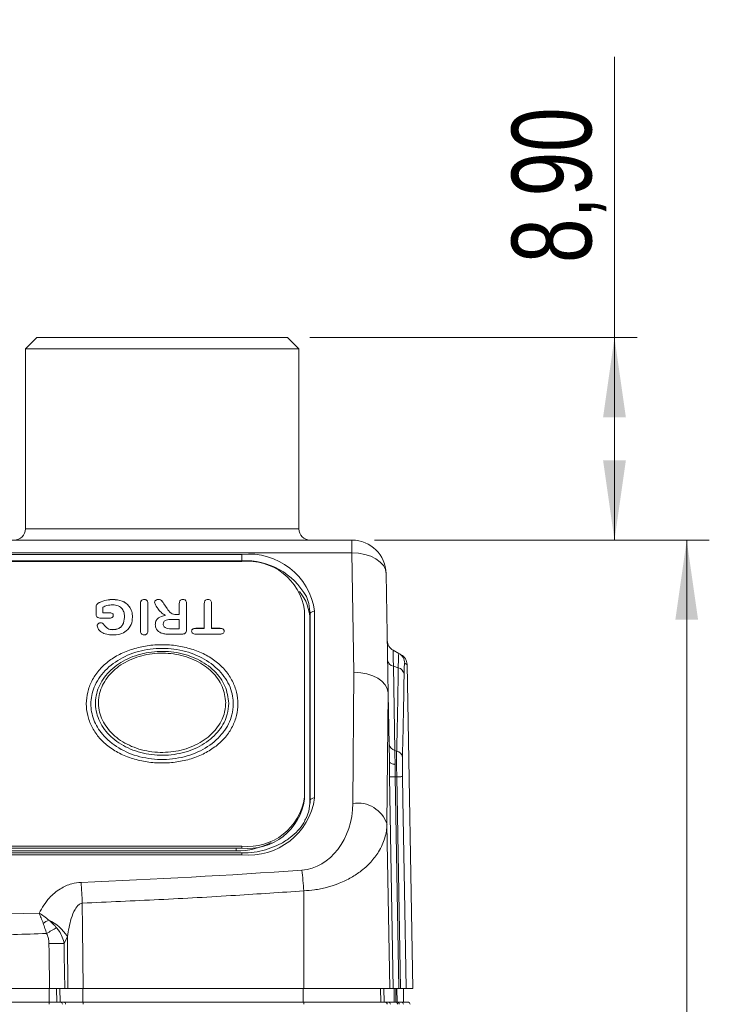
# Model space of a CAD drawing. Header units: millimetres. Extents: x 5 to 415, y 5 to 292.
# Tile 6 of 31: x 90 to 120, y 128 to 171. Entities that reach past the tile are written whole.
import ezdxf

# ---------------------------------------------------------------- set-up
doc = ezdxf.new("R2010")
doc.units = ezdxf.units.MM
doc.styles.add('SLDTEXTSTYLE0', font='TXT', dxfattribs={"width": 0.75})
doc.dimstyles.new('SLDDIMSTYLE0', dxfattribs={"dimtxt": 3.5, "dimasz": 3.5, "dimexe": 0, "dimexo": 0.0625, "dimgap": 0.875, "dimtad": 1, "dimrnd": 1e-09, "dimzin": 12, "dimdsep": 46, "dimtxsty": 'SLDTEXTSTYLE0', "dimsah": 1, "dimcen": 0.09, "dimadec": 0, "dimazin": 3, "dimtfac": 1, "dimtofl": 0, "dimtmove": 0, "dimatfit": 3, "dimfxl": 1, "dimfrac": 2, "dimtolj": 1, "dimtzin": 12, "dimarcsym": 0})
doc.dimstyles.new('SLDDIMSTYLE1', dxfattribs={"dimtxt": 3.5, "dimasz": 3.5, "dimexe": 0, "dimexo": 0.0625, "dimgap": 0.875, "dimtad": 1, "dimdec": 1, "dimrnd": 1e-09, "dimzin": 12, "dimdsep": 46, "dimtxsty": 'SLDTEXTSTYLE0', "dimsah": 1, "dimcen": 0.09, "dimadec": 0, "dimazin": 3, "dimtfac": 1, "dimtofl": 0, "dimtmove": 0, "dimatfit": 3, "dimfxl": 1, "dimfrac": 2, "dimtolj": 1, "dimtzin": 12, "dimarcsym": 0})

# ---------------------------------------------------------------- blocks, each defined once
blk = doc.blocks.new('_D_4')
at = {"color": 7, "linetype": 'Continuous', "lineweight": 0}
for p, q in [((116.205, 157.494), (116.205, 169.823)), ((102.838, 157.494), (117.195, 157.494)), ((116.205, 148.594), (116.205, 157.494)), ((105.67, 148.594), (117.195, 148.594))]:
    blk.add_line(p, q, dxfattribs=at)
for points in [[(116.205, 157.494), (115.705, 153.994), (116.705, 153.994)], [(116.205, 148.594), (116.705, 152.094), (115.705, 152.094)]]:
    blk.add_solid(points, dxfattribs=at)
at = {"color": 7, "linetype": 'Continuous', "lineweight": 0, "insert": (111.693, 160.772), "char_height": 3.5, "attachment_point": 1, "rotation": 90, "style": 'SLDTEXTSTYLE0'}
blk.add_mtext('8,90', dxfattribs=at)
blk = doc.blocks.new('_D_5')
at = {"color": 7, "linetype": 'Continuous', "lineweight": 0}
for p, q in [((105.67, 148.594), (120.367, 148.594)), ((119.376, 148.594), (119.376, 57.644)), ((107.651, 57.644), (120.367, 57.644))]:
    blk.add_line(p, q, dxfattribs=at)
for points in [[(119.376, 148.594), (118.876, 145.094), (119.876, 145.094)], [(119.376, 57.644), (119.876, 61.144), (118.876, 61.144)]]:
    blk.add_solid(points, dxfattribs=at)
at = {"color": 7, "linetype": 'Continuous', "lineweight": 0, "insert": (114.865, 100.533), "char_height": 3.5, "attachment_point": 1, "rotation": 90, "style": 'SLDTEXTSTYLE0'}
blk.add_mtext('91', dxfattribs=at)

msp = doc.modelspace()

# ---------------------------------------------------------------- linework, layer by layer
at = {"color": 7, "linetype": 'Continuous', "lineweight": 15}
for p, q in [((90.847, 157.494), (90.347, 156.994)), ((90.847, 157.494), (101.847, 157.494)), ((102.347, 156.994), (101.847, 157.494)), ((90.347, 156.994), (90.347, 149.094)), ((102.347, 156.994), (90.347, 156.994)), ((102.347, 149.094), (102.347, 156.994)), ((67.715, 148.594), (104.679, 148.594)), ((104.679, 148.594), (104.679, 148.031)), ((104.679, 148.031), (56.015, 148.031)), ((60.847, 147.966), (99.847, 147.966)), ((99.847, 147.687), (99.847, 147.966)), ((104.771, 142.787), (104.679, 148.031)), ((99.847, 147.687), (60.847, 147.687)), ((60.847, 147.649), (99.847, 147.649)), ((106.179, 147.12), (106.271, 141.846)), ((93.588, 145.849), (93.588, 145.846)), ((94.189, 145.989), (94.189, 145.987)), ((95.397, 144.613), (95.397, 145.803)), ((95.561, 145.989), (95.561, 145.987)), ((95.722, 145.803), (95.722, 144.613)), ((96.184, 145.989), (96.184, 145.987)), ((96.428, 145.797), (96.566, 145.595)), ((96.428, 145.797), (96.428, 145.794)), ((96.428, 145.794), (96.566, 145.592)), ((97.097, 145.325), (97.097, 145.805)), ((97.259, 145.989), (97.259, 145.987)), ((97.422, 145.804), (97.422, 144.652)), ((98.197, 144.72), (98.197, 145.805)), ((98.359, 145.989), (98.359, 145.987)), ((98.522, 145.805), (98.522, 144.72)), ((93.447, 145.352), (93.447, 145.641)), ((93.747, 145.648), (93.747, 145.403)), ((93.747, 145.403), (94.012, 145.403)), ((93.747, 145.403), (93.747, 145.401)), ((93.747, 145.401), (94.012, 145.401)), ((94.012, 145.403), (94.012, 145.401)), ((96.566, 145.595), (96.566, 145.592)), ((102.597, 145.501), (102.597, 137.3)), ((103.044, 145.47), (103.044, 137.269)), ((93.653, 144.962), (93.653, 144.96)), ((94.056, 145.169), (93.675, 145.169)), ((94.697, 145.2), (94.697, 145.198)), ((96.481, 145.29), (96.481, 145.287)), ((97.097, 145.11), (96.785, 145.11)), ((96.975, 145.325), (97.097, 145.325)), ((96.975, 145.325), (96.975, 145.323)), ((96.975, 145.323), (97.097, 145.323)), ((97.097, 145.325), (97.097, 145.323)), ((97.097, 144.7), (97.097, 145.11)), ((102.837, 145.095), (102.844, 145.347)), ((102.837, 136.986), (102.837, 145.095)), ((102.844, 137.146), (102.844, 145.347)), ((93.776, 144.903), (93.776, 144.9)), ((94.19, 144.661), (94.19, 144.659)), ((96.397, 144.903), (96.397, 144.901)), ((96.535, 144.723), (96.535, 144.72)), ((96.775, 144.7), (97.097, 144.7)), ((96.775, 144.7), (96.775, 144.698)), ((96.775, 144.698), (97.097, 144.698)), ((97.097, 144.7), (97.097, 144.698)), ((97.822, 144.72), (98.197, 144.72)), ((97.822, 144.72), (97.822, 144.717)), ((97.822, 144.717), (98.197, 144.717)), ((98.197, 144.72), (98.197, 144.717)), ((98.522, 144.72), (98.898, 144.72)), ((98.522, 144.72), (98.522, 144.717)), ((98.522, 144.717), (98.898, 144.717)), ((98.898, 144.72), (98.898, 144.717)), ((97.213, 144.466), (96.658, 144.466)), ((98.898, 144.466), (97.822, 144.466)), ((106.739, 143.615), (106.488, 143.754)), ((106.739, 143.615), (106.841, 143.558)), ((104.72, 137.026), (104.771, 142.787)), ((106.5, 143.057), (106.565, 139.356)), ((106.715, 142.984), (106.5, 143.057)), ((107.347, 128.894), (107.099, 143.136)), ((106.27, 141.888), (106.219, 136.115)), ((106.271, 141.846), (106.323, 138.886)), ((106.644, 139.329), (106.565, 139.356)), ((106.324, 138.832), (106.324, 138.857)), ((106.494, 128.894), (106.332, 138.193)), ((106.647, 138.198), (106.582, 138.197)), ((106.582, 138.197), (106.744, 128.894)), ((106.81, 128.894), (106.647, 138.198)), ((102.597, 137.3), (102.597, 137.207)), ((106.219, 136.115), (106.345, 128.894)), ((99.847, 135.152), (60.847, 135.152)), ((60.847, 135.059), (99.847, 135.059)), ((99.847, 135.059), (99.847, 135.152)), ((99.847, 134.848), (60.847, 134.848)), ((99.847, 134.772), (60.847, 134.772)), ((61.097, 134.942), (99.597, 134.942)), ((102.565, 133.184), (102.57, 128.894)), ((92.189, 131.178), (92.051, 130.865)), ((69.294, 128.894), (91.4, 128.894)), ((91.389, 128.894), (91.389, 128.294)), ((91.715, 128.894), (91.724, 128.294)), ((91.857, 128.894), (91.866, 128.294)), ((92.071, 128.894), (92.212, 128.894)), ((92.867, 128.894), (92.867, 128.294)), ((92.88, 128.894), (102.57, 128.894)), ((102.547, 128.894), (102.547, 128.294)), ((102.57, 128.894), (106.345, 128.894)), ((105.935, 128.894), (105.945, 128.294)), ((106.078, 128.894), (106.089, 128.294)), ((106.345, 128.894), (106.494, 128.894)), ((106.744, 128.894), (106.494, 128.894)), ((106.533, 128.894), (106.538, 128.294)), ((106.605, 128.894), (106.61, 128.294)), ((106.649, 128.894), (106.66, 128.294)), ((106.81, 128.894), (106.744, 128.894)), ((106.947, 128.294), (106.937, 128.894)), ((107.059, 128.894), (107.347, 128.894)), ((69.3, 128.294), (91.394, 128.294)), ((91.884, 128.294), (91.394, 128.294)), ((92.026, 128.294), (91.884, 128.294)), ((92.873, 128.294), (92.026, 128.294)), ((102.558, 128.294), (92.873, 128.294)), ((106.13, 128.294), (102.558, 128.294)), ((106.273, 128.294), (106.13, 128.294)), ((106.631, 128.294), (106.273, 128.294)), ((106.702, 128.294), (106.631, 128.294)), ((106.844, 128.294), (106.702, 128.294)), ((107.132, 128.294), (106.844, 128.294))]:
    msp.add_line(p, q, dxfattribs=at)
at = {"color": 8, "linetype": 'Continuous', "lineweight": 15}
for p, q in [((90.347, 149.094), (102.347, 149.094)), ((99.847, 147.649), (99.847, 147.687)), ((102.841, 137.044), (102.844, 137.146)), ((99.597, 134.942), (99.597, 135.059)), ((99.847, 134.772), (99.847, 134.848))]:
    msp.add_line(p, q, dxfattribs=at)
at = {"color": 7, "linetype": 'Continuous', "lineweight": 15, "flags": 128}
for points in [[(106.179, 147.12), (106.148, 147.301), (106.06, 147.474), (105.921, 147.633), (105.734, 147.771), (105.508, 147.884), (105.25, 147.966), (104.97, 148.016), (104.679, 148.031)], [(102.844, 145.347), (102.786, 145.804), (102.679, 146.112)], [(102.844, 145.347), (102.848, 145.371), (102.86, 145.394), (102.879, 145.415), (102.904, 145.434), (102.934, 145.449), (102.968, 145.46), (103.005, 145.467), (103.044, 145.47)], [(106.647, 138.198), (106.699, 138.199), (106.746, 138.2), (106.788, 138.201), (106.823, 138.201), (106.853, 138.202), (106.875, 138.202), (106.889, 138.202), (106.897, 138.202)], [(106.897, 138.202), (106.914, 137.203), (106.984, 133.203), (107.059, 128.894)], [(102.669, 136.358), (102.786, 136.69), (102.844, 137.146)], [(102.844, 137.146), (102.848, 137.17), (102.86, 137.193), (102.879, 137.215), (102.904, 137.233), (102.934, 137.248), (102.968, 137.26), (103.005, 137.267), (103.044, 137.269)], [(92.841, 132.646), (92.852, 131.559), (92.88, 128.894)], [(92.212, 128.894), (92.19, 131.022), (92.189, 131.178)], [(91.4, 128.894), (91.384, 130.494), (91.38, 130.865)], [(92.051, 130.865), (92.056, 130.363), (92.071, 128.894)], [(106.68, 128.199), (106.679, 128.218), (106.676, 128.236), (106.671, 128.252), (106.665, 128.266), (106.657, 128.278), (106.649, 128.287), (106.64, 128.292), (106.631, 128.294)], [(106.752, 128.199), (106.751, 128.218), (106.748, 128.236), (106.743, 128.252), (106.737, 128.266), (106.729, 128.278), (106.721, 128.287), (106.712, 128.292), (106.702, 128.294)]]:
    msp.add_lwpolyline(points, dxfattribs=at)
at = {"color": 7, "linetype": 'Continuous', "lineweight": 15}
for centre, radius, start, end in [((89.847, 149.094), 0.5, 270, 0), ((102.847, 149.094), 0.5, 180, 270), ((104.679, 147.094), 1.5, 1, 90), ((100.159, 145.071), 2.912, 7.8753, 96.1432), ((100.115, 145.158), 2.506, 7.8753, 96.1432), ((100.855, 145.069), 1.982, 0.7445, 39.5271), ((106.73, 144.191), 0.5, 181, 241), ((106.566, 143.375), 0.324, 189.1687, 258.3435), ((106.497, 143.178), 0.5, 0.9573, 60.9927), ((106.599, 143.121), 0.5, 1.7718, 61), ((106.634, 142.652), 0.341, 11.1072, 76.328), ((106.63, 139.674), 0.324, 189.1687, 258.3435), ((106.557, 138.991), 0.349, 11.8458, 75.5134), ((100.115, 137.644), 2.506, 263.8568, 352.1247), ((100.159, 137.668), 2.912, 263.8568, 352.1247), ((100.115, 137.55), 2.506, 263.8568, 352.1247), ((104.93, 135.682), 1.361, 18.5901, 98.8554), ((99.628, 138.218), 3.276, 269.4673, 297.3653), ((81.243, 131.692), 21.375, 4.0026, 6.4538), ((55.025, 131.157), 37.846, 2.2553, 3.6358), ((92.506, 129.68), 2.492, 116.9593, 123.5445), ((324.913, -268.563), 463.125, 120.23391, 120.29699), ((90.545, 130.149), 1.939, 32.0601, 64.6318), ((91.715, 104.087), 26.781, 89.2825, 90.7175), ((90.551, 128.222), 0.846, 358.4514, 4.876), ((91.878, 128.201), 0.0932, 358.8963, 85.8709), ((92.019, 128.201), 0.0932, 358.8963, 85.8709), ((92.132, 128.222), 0.745, 358.2416, 5.5405), ((102.14, 128.222), 0.423, 356.9134, 9.7875), ((106.13, 128.194), 0.1, 2.9847, 89.9867), ((106.273, 128.194), 0.1, 2.9847, 89.9867), ((106.844, 128.194), 0.0999, 2.956, 89.9616), ((107.132, 128.194), 0.1, 3, 90)]:
    msp.add_arc(centre, radius, start, end, dxfattribs=at)
at = {"color": 8, "linetype": 'Continuous', "lineweight": 15}
msp.add_arc((100.009, 144.645), 3.046, 28.7735, 93.0469, dxfattribs=at)
at = {"color": 7, "linetype": 'Continuous', "lineweight": 15}
for centre, major_axis, ratio, start_param, end_param in [((104.771, 141.85), (1.5, 0.006), 0.624462, 0.033849, 1.568096), ((-89.351, 321.903), (-147.199, 290.986), 0.44522, 3.832151, 3.847556), ((105.769, 84.69), (0.5, 57.206), 0.001101, 6.241183, 6.266833), ((102.347, 137.059), (0, 2.969), 0.799398, 3.198403, 4.701375), ((80.347, 620.968), (0, 487.66), 0.799398, 3.173528, 3.198403), ((80.347, 620.941), (0, 488.911), 0.799398, 3.114471, 3.168715)]:
    msp.add_ellipse(centre, major_axis=major_axis, ratio=ratio, start_param=start_param, end_param=end_param, dxfattribs=at)
for points, knots in [([(93.447, 145.641), (93.448, 145.664), (93.448, 145.71), (93.484, 145.792), (93.548, 145.827), (93.588, 145.849)], [0, 0, 0, 0, 0.281036, 0.560363, 1, 1, 1, 1]), ([(93.447, 145.638), (93.448, 145.661), (93.448, 145.708), (93.484, 145.789), (93.548, 145.824), (93.588, 145.846)], [0, 0, 0, 0, 0.281036, 0.560363, 1, 1, 1, 1]), ([(93.588, 145.849), (93.693, 145.894), (93.881, 145.975), (94.095, 145.985), (94.189, 145.989)], [0, 0, 0, 0, 0.5598184, 1, 1, 1, 1]), ([(93.588, 145.846), (93.693, 145.891), (93.881, 145.972), (94.095, 145.982), (94.189, 145.987)], [0, 0, 0, 0, 0.559818, 1, 1, 1, 1]), ([(94.189, 145.989), (94.329, 145.977), (94.608, 145.952), (94.9, 145.726), (95.029, 145.464), (95.041, 145.293), (95.047, 145.208)], [0, 0, 0, 0, 0.279455, 0.55809, 0.778824, 1, 1, 1, 1]), ([(94.189, 145.987), (94.329, 145.974), (94.608, 145.95), (94.9, 145.724), (95.029, 145.461), (95.041, 145.291), (95.047, 145.206)], [0, 0, 0, 0, 0.279455, 0.55809, 0.778824, 1, 1, 1, 1]), ([(95.397, 145.803), (95.398, 145.827), (95.4, 145.874), (95.43, 145.937), (95.489, 145.982), (95.537, 145.987), (95.561, 145.989)], [0, 0, 0, 0, 0.281066, 0.560979, 0.78054, 1, 1, 1, 1]), ([(95.397, 145.8), (95.398, 145.824), (95.4, 145.871), (95.43, 145.935), (95.489, 145.979), (95.537, 145.984), (95.561, 145.987)], [0, 0, 0, 0, 0.281066, 0.560979, 0.78054, 1, 1, 1, 1]), ([(95.561, 145.989), (95.582, 145.987), (95.622, 145.984), (95.671, 145.953), (95.717, 145.894), (95.72, 145.84), (95.722, 145.803)], [0, 0, 0, 0, 0.186574, 0.373205, 0.560264, 1, 1, 1, 1]), ([(95.561, 145.987), (95.582, 145.985), (95.622, 145.981), (95.671, 145.95), (95.717, 145.891), (95.72, 145.838), (95.722, 145.8)], [0, 0, 0, 0, 0.186574, 0.373205, 0.560264, 1, 1, 1, 1]), ([(96.017, 145.868), (96.021, 145.886), (96.029, 145.923), (96.074, 145.963), (96.128, 145.986), (96.165, 145.988), (96.184, 145.989)], [0, 0, 0, 0, 0.279481, 0.559368, 0.779648, 1, 1, 1, 1]), ([(96.017, 145.866), (96.021, 145.884), (96.029, 145.921), (96.074, 145.961), (96.128, 145.983), (96.165, 145.986), (96.184, 145.987)], [0, 0, 0, 0, 0.279481, 0.559368, 0.779648, 1, 1, 1, 1]), ([(96.481, 145.29), (96.417, 145.332), (96.288, 145.415), (96.17, 145.573), (96.068, 145.72), (96.034, 145.819), (96.017, 145.868)], [0, 0, 0, 0, 0.279155, 0.559708, 0.780224, 1, 1, 1, 1]), ([(96.184, 145.989), (96.218, 145.984), (96.288, 145.975), (96.363, 145.893), (96.403, 145.833), (96.428, 145.797)], [0, 0, 0, 0, 0.277084, 0.557497, 1, 1, 1, 1]), ([(96.184, 145.987), (96.218, 145.982), (96.288, 145.973), (96.363, 145.891), (96.403, 145.831), (96.428, 145.794)], [0, 0, 0, 0, 0.277084, 0.557497, 1, 1, 1, 1]), ([(97.097, 145.805), (97.1, 145.848), (97.104, 145.912), (97.178, 145.98), (97.232, 145.986), (97.259, 145.989)], [0, 0, 0, 0, 0.500344, 0.750442, 1, 1, 1, 1]), ([(97.097, 145.802), (97.1, 145.845), (97.104, 145.909), (97.178, 145.977), (97.232, 145.984), (97.259, 145.987)], [0, 0, 0, 0, 0.500344, 0.750442, 1, 1, 1, 1]), ([(97.259, 145.989), (97.287, 145.986), (97.328, 145.982), (97.37, 145.954), (97.416, 145.902), (97.419, 145.848), (97.422, 145.804)], [0, 0, 0, 0, 0.2492457, 0.3750187, 0.5008066, 1, 1, 1, 1]), ([(97.259, 145.987), (97.287, 145.984), (97.328, 145.98), (97.37, 145.952), (97.416, 145.899), (97.419, 145.845), (97.422, 145.802)], [0, 0, 0, 0, 0.2492457, 0.3750187, 0.5008066, 1, 1, 1, 1]), ([(98.197, 145.805), (98.2, 145.847), (98.204, 145.911), (98.278, 145.98), (98.332, 145.986), (98.359, 145.989)], [0, 0, 0, 0, 0.500343, 0.75049, 1, 1, 1, 1]), ([(98.197, 145.802), (98.2, 145.845), (98.204, 145.909), (98.278, 145.977), (98.332, 145.983), (98.359, 145.987)], [0, 0, 0, 0, 0.500343, 0.75049, 1, 1, 1, 1]), ([(98.359, 145.989), (98.386, 145.986), (98.44, 145.98), (98.515, 145.912), (98.519, 145.848), (98.522, 145.805)], [0, 0, 0, 0, 0.249647, 0.499814, 1, 1, 1, 1]), ([(98.359, 145.987), (98.386, 145.983), (98.44, 145.977), (98.515, 145.909), (98.519, 145.845), (98.522, 145.802)], [0, 0, 0, 0, 0.249647, 0.499814, 1, 1, 1, 1]), ([(94.181, 145.755), (94.095, 145.748), (93.94, 145.735), (93.806, 145.675), (93.747, 145.648)], [0, 0, 0, 0, 0.558951, 1, 1, 1, 1]), ([(94.012, 145.403), (94.038, 145.402), (94.09, 145.401), (94.161, 145.382), (94.202, 145.336), (94.204, 145.304), (94.205, 145.288)], [0, 0, 0, 0, 0.281098, 0.560558, 0.779344, 1, 1, 1, 1]), ([(94.012, 145.401), (94.038, 145.4), (94.09, 145.398), (94.161, 145.379), (94.202, 145.334), (94.204, 145.301), (94.205, 145.285)], [0, 0, 0, 0, 0.281098, 0.560558, 0.779344, 1, 1, 1, 1]), ([(94.697, 145.2), (94.694, 145.265), (94.688, 145.394), (94.621, 145.551), (94.521, 145.654), (94.39, 145.736), (94.264, 145.747), (94.181, 145.755)], [0, 0, 0, 0, 0.250843, 0.500908, 0.626259, 0.751462, 1, 1, 1, 1]), ([(96.566, 145.595), (96.615, 145.52), (96.683, 145.415), (96.848, 145.329), (96.933, 145.327), (96.975, 145.325)], [0, 0, 0, 0, 0.560561, 0.77974, 1, 1, 1, 1]), ([(96.566, 145.592), (96.615, 145.517), (96.683, 145.412), (96.848, 145.327), (96.933, 145.324), (96.975, 145.323)], [0, 0, 0, 0, 0.560561, 0.77974, 1, 1, 1, 1]), ([(93.675, 145.169), (93.639, 145.169), (93.567, 145.169), (93.478, 145.216), (93.45, 145.286), (93.448, 145.33), (93.447, 145.352)], [0, 0, 0, 0, 0.281889, 0.557554, 0.778166, 1, 1, 1, 1]), ([(93.497, 144.823), (93.499, 144.843), (93.504, 144.881), (93.544, 144.926), (93.595, 144.957), (93.634, 144.961), (93.653, 144.962)], [0, 0, 0, 0, 0.28009, 0.560023, 0.780145, 1, 1, 1, 1]), ([(93.497, 144.821), (93.499, 144.84), (93.504, 144.879), (93.544, 144.924), (93.595, 144.955), (93.634, 144.958), (93.653, 144.96)], [0, 0, 0, 0, 0.28009, 0.560023, 0.780145, 1, 1, 1, 1]), ([(93.653, 144.962), (93.667, 144.961), (93.695, 144.959), (93.741, 144.939), (93.763, 144.917), (93.776, 144.903)], [0, 0, 0, 0, 0.280028, 0.560854, 1, 1, 1, 1]), ([(93.653, 144.96), (93.667, 144.959), (93.695, 144.956), (93.741, 144.937), (93.763, 144.914), (93.776, 144.9)], [0, 0, 0, 0, 0.280028, 0.560854, 1, 1, 1, 1]), ([(94.205, 145.288), (94.203, 145.27), (94.199, 145.235), (94.16, 145.194), (94.109, 145.172), (94.074, 145.17), (94.056, 145.169)], [0, 0, 0, 0, 0.27986, 0.559125, 0.779211, 1, 1, 1, 1]), ([(95.047, 145.208), (95.038, 145.098), (95.02, 144.879), (94.82, 144.603), (94.504, 144.448), (94.283, 144.434), (94.172, 144.427)], [0, 0, 0, 0, 0.280769, 0.559834, 0.779615, 1, 1, 1, 1]), ([(94.19, 144.661), (94.25, 144.666), (94.371, 144.674), (94.524, 144.757), (94.671, 144.929), (94.686, 145.089), (94.697, 145.2)], [0, 0, 0, 0, 0.186873, 0.373478, 0.5605429, 1, 1, 1, 1]), ([(94.19, 144.659), (94.25, 144.663), (94.371, 144.672), (94.524, 144.754), (94.671, 144.927), (94.686, 145.086), (94.697, 145.198)], [0, 0, 0, 0, 0.186873, 0.373478, 0.560543, 1, 1, 1, 1]), ([(96.047, 144.88), (96.052, 144.934), (96.061, 145.043), (96.201, 145.216), (96.375, 145.262), (96.481, 145.29)], [0, 0, 0, 0, 0.2812227, 0.5609421, 1, 1, 1, 1]), ([(96.047, 144.877), (96.052, 144.932), (96.061, 145.041), (96.201, 145.214), (96.375, 145.259), (96.481, 145.287)], [0, 0, 0, 0, 0.2812227, 0.5609421, 1, 1, 1, 1]), ([(96.785, 145.11), (96.693, 145.109), (96.577, 145.107), (96.462, 145.049), (96.406, 144.992), (96.401, 144.939), (96.397, 144.903)], [0, 0, 0, 0, 0.499423, 0.625023, 0.750451, 1, 1, 1, 1]), ([(94.172, 144.427), (94.085, 144.432), (93.912, 144.442), (93.694, 144.533), (93.541, 144.666), (93.512, 144.771), (93.497, 144.823)], [0, 0, 0, 0, 0.28057, 0.56058, 0.780845, 1, 1, 1, 1]), ([(93.776, 144.903), (93.827, 144.83), (93.897, 144.729), (94.069, 144.665), (94.15, 144.663), (94.19, 144.661)], [0, 0, 0, 0, 0.558586, 0.779003, 1, 1, 1, 1]), ([(93.776, 144.9), (93.827, 144.828), (93.897, 144.727), (94.069, 144.663), (94.15, 144.66), (94.19, 144.659)], [0, 0, 0, 0, 0.558586, 0.779003, 1, 1, 1, 1]), ([(95.561, 144.427), (95.534, 144.43), (95.48, 144.437), (95.405, 144.505), (95.4, 144.57), (95.397, 144.613)], [0, 0, 0, 0, 0.24967, 0.499875, 1, 1, 1, 1]), ([(95.722, 144.613), (95.719, 144.57), (95.715, 144.505), (95.651, 144.447), (95.602, 144.429), (95.575, 144.428), (95.561, 144.427)], [0, 0, 0, 0, 0.498914, 0.748454, 0.874333, 1, 1, 1, 1]), ([(96.315, 144.511), (96.269, 144.533), (96.179, 144.578), (96.071, 144.707), (96.056, 144.814), (96.047, 144.88)], [0, 0, 0, 0, 0.280146, 0.56058, 1, 1, 1, 1]), ([(96.658, 144.466), (96.592, 144.466), (96.474, 144.465), (96.363, 144.497), (96.315, 144.511)], [0, 0, 0, 0, 0.561005, 1, 1, 1, 1]), ([(96.397, 144.903), (96.399, 144.882), (96.403, 144.841), (96.442, 144.771), (96.5, 144.741), (96.535, 144.723)], [0, 0, 0, 0, 0.281334, 0.562313, 1, 1, 1, 1]), ([(96.397, 144.901), (96.399, 144.88), (96.403, 144.838), (96.442, 144.769), (96.5, 144.739), (96.535, 144.72)], [0, 0, 0, 0, 0.281334, 0.562313, 1, 1, 1, 1]), ([(96.535, 144.723), (96.579, 144.715), (96.658, 144.7), (96.74, 144.7), (96.775, 144.7)], [0, 0, 0, 0, 0.558922, 1, 1, 1, 1]), ([(96.535, 144.72), (96.579, 144.712), (96.658, 144.698), (96.74, 144.698), (96.775, 144.698)], [0, 0, 0, 0, 0.5589216, 1, 1, 1, 1]), ([(97.422, 144.652), (97.421, 144.625), (97.418, 144.572), (97.377, 144.5), (97.294, 144.469), (97.24, 144.467), (97.213, 144.466)], [0, 0, 0, 0, 0.28116, 0.559446, 0.779109, 1, 1, 1, 1]), ([(97.645, 144.594), (97.647, 144.614), (97.652, 144.653), (97.7, 144.699), (97.762, 144.718), (97.802, 144.719), (97.822, 144.72)], [0, 0, 0, 0, 0.27976, 0.558632, 0.779102, 1, 1, 1, 1]), ([(97.645, 144.591), (97.647, 144.611), (97.652, 144.651), (97.7, 144.696), (97.762, 144.715), (97.802, 144.717), (97.822, 144.717)], [0, 0, 0, 0, 0.27976, 0.558632, 0.779102, 1, 1, 1, 1]), ([(97.822, 144.466), (97.796, 144.467), (97.745, 144.469), (97.682, 144.501), (97.649, 144.547), (97.646, 144.578), (97.645, 144.594)], [0, 0, 0, 0, 0.280701, 0.559242, 0.779379, 1, 1, 1, 1]), ([(98.898, 144.72), (98.923, 144.719), (98.974, 144.717), (99.036, 144.686), (99.068, 144.64), (99.071, 144.609), (99.072, 144.594)], [0, 0, 0, 0, 0.280689, 0.559051, 0.779316, 1, 1, 1, 1]), ([(98.898, 144.717), (98.923, 144.716), (98.974, 144.714), (99.036, 144.684), (99.068, 144.638), (99.071, 144.607), (99.072, 144.591)], [0, 0, 0, 0, 0.280689, 0.559051, 0.779316, 1, 1, 1, 1]), ([(99.072, 144.594), (99.07, 144.574), (99.066, 144.534), (99.019, 144.489), (98.958, 144.468), (98.918, 144.467), (98.898, 144.466)], [0, 0, 0, 0, 0.280105, 0.558589, 0.779027, 1, 1, 1, 1]), ([(98.719, 139.548), (98.556, 139.435), (98.227, 139.207), (97.633, 138.977), (97, 138.833), (96.344, 138.786), (95.687, 138.834), (95.053, 138.979), (94.465, 139.213), (93.955, 139.539), (93.541, 139.938), (93.243, 140.397), (93.06, 140.892), (93.001, 141.404), (93.062, 141.916), (93.246, 142.411), (93.546, 142.869), (93.962, 143.267), (94.472, 143.592), (95.06, 143.825), (95.693, 143.968), (96.35, 144.015), (97.007, 143.967), (97.641, 143.823), (98.228, 143.589), (98.738, 143.264), (99.152, 142.865), (99.45, 142.407), (99.634, 141.912), (99.694, 141.4), (99.634, 140.888), (99.449, 140.394), (99.155, 139.931), (98.864, 139.675), (98.719, 139.548)], [0, 0, 0, 0, 0.031161, 0.062672, 0.093886, 0.12515, 0.156445, 0.187743, 0.2192, 0.25033, 0.281346, 0.312741, 0.343917, 0.375197, 0.40648, 0.437704, 0.469106, 0.500185, 0.531202, 0.562606, 0.593842, 0.625127, 0.656421, 0.687718, 0.719125, 0.750206, 0.781213, 0.812598, 0.843761, 0.875029, 0.906303, 0.937521, 0.968943, 1, 1, 1, 1]), ([(99.472, 141.398), (99.46, 141.236), (99.427, 140.8), (99.21, 140.384), (98.851, 139.914), (98.386, 139.489), (97.464, 139.07), (96.415, 138.911), (95.357, 139.035), (94.41, 139.425), (93.717, 140.009), (93.311, 140.692), (93.176, 141.411), (93.326, 142.169), (93.8, 142.889), (94.576, 143.464), (95.55, 143.806), (96.614, 143.877), (97.65, 143.667), (98.539, 143.201), (99.177, 142.534), (99.445, 141.894), (99.466, 141.51), (99.472, 141.398)], [0, 0, 0, 0, 0.031892, 0.085562, 0.085678, 0.139447, 0.193006, 0.246548, 0.300314, 0.354097, 0.407838, 0.453938, 0.500042, 0.54866, 0.602442, 0.656173, 0.709684, 0.763297, 0.817078, 0.87086, 0.924497, 0.978007, 1, 1, 1, 1]), ([(99.27, 141.425), (99.238, 141.682), (99.173, 142.196), (98.668, 142.879), (97.926, 143.398), (96.999, 143.695), (96.001, 143.735), (95.04, 143.515), (94.228, 143.059), (93.655, 142.42), (93.385, 141.668), (93.449, 140.888), (93.839, 140.168), (94.513, 139.59), (95.393, 139.22), (96.381, 139.098), (97.365, 139.238), (98.236, 139.624), (98.888, 140.213), (99.224, 140.849), (99.257, 141.265), (99.27, 141.425)], [0, 0, 0, 0, 0.053768, 0.10754, 0.161185, 0.214822, 0.26849, 0.322259, 0.375972, 0.42961, 0.483246, 0.536961, 0.590731, 0.644401, 0.698037, 0.751681, 0.805432, 0.859181, 0.912825, 0.966461, 1, 1, 1, 1]), ([(99.139, 141.448), (99.108, 141.692), (99.047, 142.18), (98.57, 142.83), (97.864, 143.328), (96.977, 143.615), (96.022, 143.655), (95.107, 143.447), (94.33, 143.014), (93.778, 142.404), (93.551, 141.772), (93.55, 141.128), (93.774, 140.5), (94.319, 139.89), (95.094, 139.452), (96.013, 139.241), (96.967, 139.28), (97.849, 139.56), (98.564, 140.054), (99.008, 140.677), (99.133, 141.168), (99.138, 141.414), (99.139, 141.448)], [0, 0, 0, 0, 0.05344, 0.106866, 0.160434, 0.214481, 0.268301, 0.321769, 0.375186, 0.429152, 0.48316, 0.516641, 0.570108, 0.623531, 0.677284, 0.731348, 0.78499, 0.838432, 0.89188, 0.945829, 0.992433, 1, 1, 1, 1]), ([(106.488, 143.754), (106.488, 143.754), (106.488, 143.754), (106.489, 143.704), (106.493, 143.468), (106.498, 143.199), (106.5, 143.057), (106.5, 143.057)], [0, 0, 0, 0, 0.000036, 0.295022, 0.671462, 0.999964, 1, 1, 1, 1]), ([(106.715, 142.984), (106.715, 142.984), (106.716, 143.099), (106.718, 143.335), (106.727, 143.566), (106.735, 143.617), (106.739, 143.615), (106.739, 143.615)], [0, 0, 0, 0, 0.000039, 0.290102, 0.662749, 0.999961, 1, 1, 1, 1]), ([(106.996, 143.186), (106.994, 143.185), (106.99, 143.181), (106.984, 143.138), (106.979, 143.063), (106.973, 142.933), (106.971, 142.799), (106.969, 142.718)], [0, 0, 0, 0, 0.166748, 0.337359, 0.521139, 0.710246, 1, 1, 1, 1]), ([(106.969, 142.718), (106.966, 142.461), (106.949, 141.24), (106.921, 140.023), (106.898, 139.063)], [0, 0, 0, 0, 0.210667, 1, 1, 1, 1]), ([(106.565, 139.356), (106.565, 139.356), (106.566, 139.272), (106.569, 139.095), (106.573, 138.881), (106.575, 138.76), (106.575, 138.738)], [0, 0, 0, 0, 0.000085, 0.457641, 0.902042, 1, 1, 1, 1]), ([(106.647, 138.198), (106.647, 138.198), (106.645, 138.322), (106.641, 138.643), (106.64, 139.03), (106.643, 139.262), (106.644, 139.329), (106.644, 139.329)], [0, 0, 0, 0, 0.000049, 0.303652, 0.787031, 0.999951, 1, 1, 1, 1]), ([(106.324, 138.857), (106.324, 138.857), (106.324, 138.858), (106.323, 138.86), (106.323, 138.864), (106.323, 138.869), (106.323, 138.877), (106.323, 138.883), (106.323, 138.886)], [0, 0, 0, 0, 0.052545, 0.146711, 0.239865, 0.457066, 0.678405, 1, 1, 1, 1]), ([(106.898, 139.063), (106.897, 139.01), (106.894, 138.898), (106.893, 138.703), (106.893, 138.468), (106.895, 138.297), (106.897, 138.202)], [0, 0, 0, 0, 0.2125218, 0.4511908, 0.696764, 1, 1, 1, 1]), ([(106.324, 138.857), (106.331, 138.841), (106.346, 138.808), (106.432, 138.769), (106.516, 138.748), (106.565, 138.74), (106.575, 138.738)], [0, 0, 0, 0, 0.331846, 0.663692, 0.924827, 1, 1, 1, 1]), ([(106.332, 138.193), (106.33, 138.284), (106.327, 138.501), (106.325, 138.711), (106.324, 138.832)], [0, 0, 0, 0, 0.423487, 1, 1, 1, 1]), ([(106.575, 138.738), (106.576, 138.73), (106.576, 138.627), (106.578, 138.446), (106.58, 138.271), (106.582, 138.197), (106.582, 138.197)], [0, 0, 0, 0, 0.041762, 0.594389, 0.999891, 1, 1, 1, 1]), ([(102.665, 136.39), (102.634, 136.319), (102.549, 136.122), (102.316, 135.828), (101.984, 135.519), (101.585, 135.261), (101.134, 135.058), (100.645, 134.919), (100.209, 134.855), (99.942, 134.85), (99.847, 134.848)], [0, 0, 0, 0, 0.08017, 0.222229, 0.36334, 0.503801, 0.643904, 0.783838, 0.923687, 1, 1, 1, 1]), ([(106.219, 136.115), (106.213, 136.014), (106.2, 135.81), (106.128, 135.505), (106.015, 135.2), (105.867, 134.92), (105.696, 134.669), (105.51, 134.445), (105.292, 134.228), (105.061, 134.037), (104.825, 133.873), (104.59, 133.733), (104.335, 133.603), (104, 133.462), (103.654, 133.351), (103.306, 133.271), (102.973, 133.213), (102.722, 133.196), (102.565, 133.184)], [0, 0, 0, 0, 0.075861, 0.152234, 0.230284, 0.308946, 0.370618, 0.432647, 0.495898, 0.559626, 0.608779, 0.658213, 0.70862, 0.759406, 0.842726, 0.885417, 0.928433, 1, 1, 1, 1]), ([(90.946, 132.21), (91.08, 132.44), (91.312, 132.838), (91.829, 133.271), (92.326, 133.505), (92.656, 133.542), (92.794, 133.557)], [0, 0, 0, 0, 0.362936, 0.626655, 0.843598, 1, 1, 1, 1]), ([(102.565, 133.184), (101.569, 133.117), (99.452, 132.973), (96.211, 132.791), (93.965, 132.695), (92.841, 132.646)], [0, 0, 0, 0, 0.307729, 0.653832, 1, 1, 1, 1]), ([(92.841, 132.646), (92.811, 132.64), (92.76, 132.628), (92.638, 132.544), (92.487, 132.326), (92.306, 131.852), (92.235, 131.444), (92.189, 131.178)], [0, 0, 0, 0, 0.053268, 0.090726, 0.256176, 0.514258, 1, 1, 1, 1]), ([(90.946, 132.21), (90.947, 132.208), (90.978, 132.14), (91.039, 131.996), (91.099, 131.837), (91.129, 131.757)], [0, 0, 0, 0, 0.014606, 0.500574, 1, 1, 1, 1]), ([(90.946, 132.21), (90.948, 132.208), (91.02, 132.164), (91.166, 132.068), (91.305, 131.957), (91.376, 131.901)], [0, 0, 0, 0, 0.014646, 0.500441, 1, 1, 1, 1]), ([(91.274, 131.309), (91.252, 131.385), (91.206, 131.538), (91.155, 131.683), (91.129, 131.757)], [0, 0, 0, 0, 0.494337, 1, 1, 1, 1]), ([(91.376, 131.901), (91.435, 131.849), (91.555, 131.743), (91.661, 131.625), (91.715, 131.566)], [0, 0, 0, 0, 0.494404, 1, 1, 1, 1]), ([(91.715, 131.566), (91.755, 131.515), (91.857, 131.387), (91.978, 131.152), (92.026, 130.962), (92.051, 130.865)], [0, 0, 0, 0, 0.244531, 0.615151, 1, 1, 1, 1]), ([(91.274, 131.309), (90.309, 131.278), (88.344, 131.215), (85.378, 131.155), (82.378, 131.121), (79.376, 131.116), (76.216, 131.141), (72.896, 131.199), (70.579, 131.272), (69.42, 131.309)], [0, 0, 0, 0, 0.132614, 0.269845, 0.407096, 0.544409, 0.681742, 0.840855, 1, 1, 1, 1]), ([(91.38, 130.865), (91.377, 130.924), (91.371, 131.042), (91.334, 131.193), (91.29, 131.278), (91.274, 131.309)], [0, 0, 0, 0, 0.381221, 0.773481, 1, 1, 1, 1]), ([(92.071, 128.894), (92.047, 128.894), (91.998, 128.894), (91.903, 128.894), (91.793, 128.894), (91.671, 128.894), (91.538, 128.894), (91.447, 128.894), (91.4, 128.894)], [0, 0, 0, 0, 0.163075, 0.33088, 0.493955, 0.66176, 0.828354, 1, 1, 1, 1]), ([(92.88, 128.894), (92.836, 128.894), (92.746, 128.894), (92.616, 128.894), (92.494, 128.894), (92.384, 128.894), (92.287, 128.894), (92.237, 128.894), (92.212, 128.894)], [0, 0, 0, 0, 0.163679, 0.332105, 0.495784, 0.66421, 0.829651, 1, 1, 1, 1]), ([(107.059, 128.894), (107.051, 128.894), (107.033, 128.894), (106.943, 128.894), (106.853, 128.894), (106.81, 128.894)], [0, 0, 0, 0, 0.339458, 0.678915, 1, 1, 1, 1])]:
    msp.add_open_spline(points, degree=3, knots=knots, dxfattribs=at)
at = {"color": 8, "linetype": 'Continuous', "lineweight": 15}
msp.add_open_spline([(107.088, 143.136), (107.091, 143.134), (107.114, 143.121), (107.05, 143.157), (106.996, 143.186)], degree=3, knots=[0, 0, 0, 0, 0.158866, 1, 1, 1, 1], dxfattribs=at)
at = {"color": 7, "linetype": 'Continuous', "lineweight": 15}
msp.add_open_spline([(106.332, 138.193), (106.336, 138.193), (106.345, 138.193), (106.399, 138.194), (106.476, 138.195), (106.547, 138.196), (106.582, 138.197)], degree=3, dxfattribs=at)

# ---------------------------------------------------------------- dimensions: what is measured, and where the dimension line sits
at = {"color": 7, "linetype": 'Continuous', "lineweight": 0}
for base, p1, p2, dimstyle, picture, middle in [((116.205, 157.494), (104.679, 148.594), (101.847, 157.494), 'SLDDIMSTYLE0', '_D_4', (116.205, 165.297)), ((119.376475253, 57.643885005), (104.679373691, 148.593885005), (106.660006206, 57.643885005), 'SLDDIMSTYLE1', '_D_5', (119.376475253, 103.118885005))]:
    dim = msp.add_linear_dim(base=base, p1=p1, p2=p2, angle=90, dimstyle=dimstyle, dxfattribs=at)
    dim.commit()
    dim.dimension.update_dxf_attribs({"geometry": picture, "text_midpoint": middle, "dimtype": 160})

doc.saveas('drawing.dxf')
